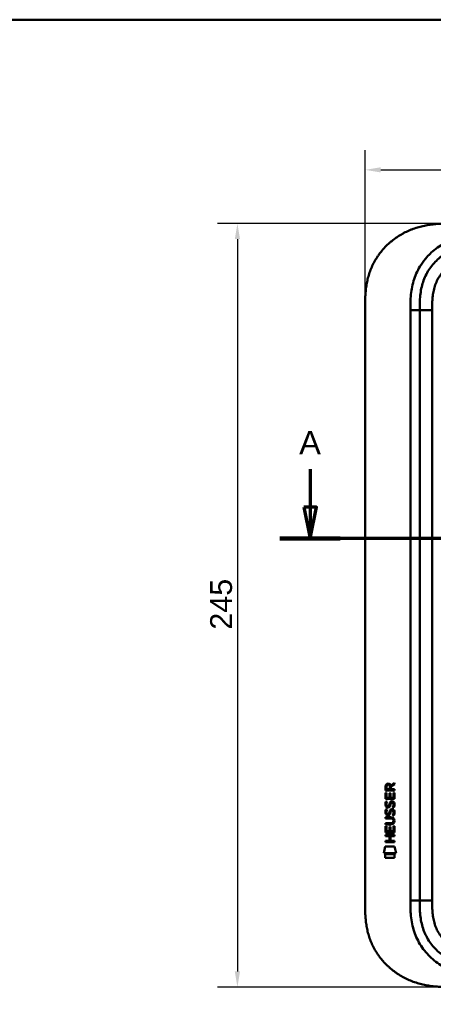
# Model space of a CAD drawing. Header units: millimetres. Extents: x 20 to 833, y 20 to 574.
# Tile 21 of 26: x 439 to 572, y 258 to 574. Entities that reach past the tile are written whole.
import ezdxf

# ---------------------------------------------------------------- set-up
doc = ezdxf.new("R2010")
doc.units = ezdxf.units.MM
doc.header["$LTSCALE"] = 2
for name, color, linetype, lineweight in [('Bemaßungen(DIN)', 7, 'Continuous', 25), ('Schnittansichtslinien(DIN)', 7, 'Continuous', 70), ('Sichtbare Kanten(DIN)', 7, 'Continuous', 50), ('Sichtbare tangentiale Kanten(DIN)', 7, 'Continuous', 50), ('Skizziergeometrie(DIN)', 7, 'Continuous', 50)]:
    doc.layers.add(name, color=color, linetype=linetype, lineweight=lineweight)
doc.styles.add('Aktuell-DINGroßer Text', font='arial.ttf')
doc.styles.add('STANDARD-DIN~0', font='arial.ttf')
doc.dimstyles.new('CAD-LAN', dxfattribs={"dimscale": 2, "dimtxt": 3.5, "dimasz": 2.5, "dimexe": 3.175, "dimexo": 0, "dimgap": 0.8, "dimtad": 1, "dimrnd": 1e-08, "dimtxsty": 'STANDARD-DIN~0', "dimcen": 0.09, "dimdle": 10, "dimclrd": 250, "dimclre": 250, "dimclrt": 250, "dimadec": 0, "dimazin": 2, "dimtfac": 1, "dimtmove": 0, "dimatfit": 3, "dimfxl": 1, "dimtolj": 1, "dimtzin": 0, "dimlwd": 25, "dimlwe": 25, "dimarcsym": 0})

# ---------------------------------------------------------------- blocks, each defined once
blk = doc.blocks.new('Ränder Standardrahmen')
at = {"layer": 'Skizziergeometrie(DIN)', "flags": 128}
blk.add_lwpolyline([(10, 10), (10, 287), (410, 287), (410, 10), (10, 10)], dxfattribs=at)
blk = doc.blocks.new('2DTransSchnitt0')
at = {"layer": 'Schnittansichtslinien(DIN)', "linetype": 'Continuous'}
for p, q in [((266.03, 214.9), (266.03, 208.79)), ((388.05, 214.9), (388.05, 208.79)), ((265.03, 208.79), (266.03, 203.79)), ((267.03, 208.79), (265.03, 208.79)), ((266.03, 208.79), (266.03, 203.79)), ((266.03, 203.79), (267.03, 208.79)), ((387.05, 208.79), (388.05, 203.79)), ((389.05, 208.79), (387.05, 208.79)), ((388.05, 208.79), (388.05, 203.79)), ((388.05, 203.79), (389.05, 208.79)), ((392.87, 203.79), (261.2, 203.79))]:
    blk.add_line(p, q, dxfattribs=at)
at = {"layer": 'Schnittansichtslinien(DIN)', "linetype": 'Continuous', "lineweight": 140}
for p, q in [((270.86, 203.79), (261.2, 203.79)), ((392.87, 203.79), (383.22, 203.79))]:
    blk.add_line(p, q, dxfattribs=at)
at = {"layer": 'Schnittansichtslinien(DIN)', "linetype": 'Continuous', "flags": 128}
for points in [[(265.03, 208.79), (266.03, 203.79), (267.03, 208.79), (265.03, 208.79)], [(387.05, 208.79), (388.05, 203.79), (389.05, 208.79), (387.05, 208.79)]]:
    blk.add_lwpolyline(points, dxfattribs=at)
at = {"layer": 'Schnittansichtslinien(DIN)'}
for points in [[(265.03, 208.79), (266.03, 203.79), (267.03, 208.79), (265.03, 208.79)], [(387.05, 208.79), (388.05, 203.79), (389.05, 208.79), (387.05, 208.79)]]:
    blk.add_solid(points, dxfattribs=at)
at = {"layer": 'Schnittansichtslinien(DIN)', "char_height": 3.73, "attachment_point": 7, "style": 'Aktuell-DINGroßer Text'}
for insert in [(264.28, 217.29), (386.29, 217.29)]:
    blk.add_mtext('A', dxfattribs=dict(at, insert=insert))
blk = doc.blocks.new('*D12')
at = {"layer": 'Bemaßungen(DIN)', "color": 250, "linetype": 'Continuous', "lineweight": 25, "true_color": 0x3f3f3f, "transparency": 16777216}
for p, q in [((549.72, 481.82), (549.72, 532.17)), ((763.72, 481.82), (763.72, 532.17)), ((554.72, 525.82), (758.72, 525.82))]:
    blk.add_line(p, q, dxfattribs=at)
at = {"layer": 'Bemaßungen(DIN)', "color": 250, "linetype": 'Continuous', "true_color": 0x3f3f3f, "transparency": 16777216}
for points in [[(554.72, 526.65), (554.72, 524.98), (549.72, 525.82)], [(758.72, 526.65), (758.72, 524.98), (763.72, 525.82)]]:
    blk.add_solid(points, dxfattribs=at)
at = {"layer": 'Defpoints', "color": 0, "linetype": 'Continuous', "transparency": 16777216}
for p in [(763.72, 525.82), (549.72, 481.82), (763.72, 481.82)]:
    blk.add_point(p, dxfattribs=at)
at = {"layer": 'Bemaßungen(DIN)', "color": 250, "linetype": 'Continuous', "lineweight": 25, "true_color": 0x3f3f3f, "transparency": 16777216, "insert": (648.94, 534.44), "char_height": 7, "attachment_point": 1, "style": 'STANDARD-DIN~0'}
blk.add_mtext('\\A1;214', dxfattribs=at)
blk = doc.blocks.new('*D13')
at = {"layer": 'Bemaßungen(DIN)', "color": 250, "linetype": 'Continuous', "lineweight": 25, "true_color": 0x3f3f3f, "transparency": 16777216}
for p, q in [((576.75, 508.6), (502.4, 508.6)), ((508.75, 503.6), (508.75, 268.6)), ((576.75, 263.6), (502.4, 263.6))]:
    blk.add_line(p, q, dxfattribs=at)
at = {"layer": 'Bemaßungen(DIN)', "color": 250, "linetype": 'Continuous', "true_color": 0x3f3f3f, "transparency": 16777216}
for points in [[(507.92, 503.6), (509.59, 503.6), (508.75, 508.6)], [(507.92, 268.6), (509.59, 268.6), (508.75, 263.6)]]:
    blk.add_solid(points, dxfattribs=at)
at = {"layer": 'Defpoints', "color": 0, "linetype": 'Continuous', "transparency": 16777216}
for p in [(576.75, 508.6), (508.75, 263.6), (576.75, 263.6)]:
    blk.add_point(p, dxfattribs=at)
at = {"layer": 'Bemaßungen(DIN)', "color": 250, "linetype": 'Continuous', "lineweight": 25, "true_color": 0x3f3f3f, "transparency": 16777216, "insert": (500.01, 378.28), "char_height": 7, "attachment_point": 1, "rotation": 90, "style": 'STANDARD-DIN~0'}
blk.add_mtext('\\A1;245', dxfattribs=at)

msp = doc.modelspace()

# ---------------------------------------------------------------- linework, layer by layer
at = {"layer": 'Sichtbare Kanten(DIN)'}
for p, q in [((549.716, 290.385), (549.716, 481.816)), ((567.216, 480.816), (567.216, 291.385)), ((557.915, 328.304), (559.11, 329.094)), ((559.11, 328.66), (557.968, 327.905)), ((559.11, 329.094), (559.11, 328.66)), ((556.248, 323.944), (556.249, 325.948)), ((556.249, 325.948), (556.597, 325.948)), ((556.25, 326.674), (556.252, 327.988)), ((559.108, 326.672), (556.25, 326.674)), ((556.597, 325.948), (556.596, 324.321)), ((556.6, 327.944), (556.6, 327.055)), ((556.6, 327.055), (557.617, 327.055)), ((557.491, 324.32), (557.492, 325.767)), ((557.492, 325.767), (557.84, 325.767)), ((557.617, 327.055), (557.618, 327.943)), ((557.84, 325.767), (557.839, 324.32)), ((557.968, 327.905), (557.967, 327.054)), ((557.967, 327.054), (559.108, 327.053)), ((558.758, 324.319), (558.759, 325.966)), ((558.759, 325.966), (559.108, 325.966)), ((559.108, 325.966), (559.106, 323.942)), ((559.108, 327.053), (559.108, 326.672)), ((559.106, 323.942), (556.248, 323.944)), ((556.419, 323.17), (556.758, 323.07)), ((556.596, 324.321), (557.491, 324.32)), ((557.839, 324.32), (558.758, 324.319)), ((558.348, 322.867), (558.336, 322.867)), ((556.417, 320.624), (556.756, 320.523)), ((556.614, 319.292), (556.621, 319.275)), ((556.616, 321.838), (556.623, 321.821)), ((557.297, 319.194), (557.308, 319.211)), ((557.299, 321.741), (557.31, 321.758)), ((558.346, 320.32), (558.334, 320.32)), ((556.241, 316.159), (557.911, 316.157)), ((556.241, 315.781), (556.241, 316.159)), ((556.242, 317.716), (556.243, 318.093)), ((557.912, 317.715), (556.242, 317.716)), ((556.243, 318.093), (557.889, 318.092)), ((558.792, 316.93), (558.792, 316.94)), ((556.239, 313.206), (556.241, 315.21)), ((559.097, 313.204), (556.239, 313.206)), ((557.887, 315.78), (556.241, 315.781)), ((556.241, 315.21), (556.589, 315.21)), ((556.589, 315.21), (556.588, 313.583)), ((556.588, 313.583), (557.482, 313.582)), ((557.482, 313.582), (557.483, 315.029)), ((557.483, 315.029), (557.832, 315.029)), ((557.832, 315.029), (557.831, 313.582)), ((557.831, 313.582), (558.749, 313.581)), ((558.749, 313.581), (558.751, 315.228)), ((558.751, 315.228), (559.099, 315.228)), ((559.099, 315.228), (559.097, 313.204)), ((556.235, 310.101), (556.235, 310.478)), ((556.235, 310.478), (557.478, 310.477)), ((559.094, 310.099), (556.235, 310.101)), ((556.237, 312.036), (556.237, 312.413)), ((556.237, 312.413), (559.096, 312.411)), ((557.48, 312.035), (556.237, 312.036)), ((557.478, 310.477), (557.48, 312.035)), ((557.836, 312.034), (557.835, 310.477)), ((557.835, 310.477), (559.094, 310.476)), ((559.095, 312.033), (557.836, 312.034)), ((559.094, 310.476), (559.094, 310.099)), ((559.096, 312.411), (559.095, 312.033)), ((555.704, 306.524), (556.163, 308.657)), ((559.619, 306.521), (555.704, 306.524)), ((556.163, 308.657), (559.169, 308.654)), ((559.169, 308.654), (559.619, 306.521)), ((556.163, 306.238), (559.16, 306.236)), ((556.163, 305.096), (556.163, 306.238)), ((559.159, 305.094), (556.163, 305.096)), ((559.16, 306.236), (559.159, 305.094))]:
    msp.add_line(p, q, dxfattribs=at)
for centre, major_axis, ratio, start_param, end_param in [((556.386, 327.09), (1.242, 1.64), 0.5994938, 5.878165, 6.7089725), ((557.779, 327.171), (-0.976, 1.274), 0.5180415, 5.9043613, 6.8771057), ((557.688, 321.18), (0.839, 1.642), 0.4591024, 5.9761877, 6.4975755), ((557.965, 322.649), (1.192, 3.54), 0.2215161, 2.8263053, 2.8854462), ((557.882, 324.949), (1.103, 3.296), 0.2312948, 2.8124619, 2.8734213), ((557.367, 320.095), (0.583, 1.012), 0.541605, 2.7569093, 3.2147406), ((557.361, 322.632), (0.574, 1.004), 0.5438409, 2.7534304, 3.2137241), ((557.239, 319.219), (0.098, 0.139), 0.3641716, 4.4844927, 4.7925708), ((557.241, 321.765), (0.098, 0.139), 0.3641716, 4.4844927, 4.7925708), ((557.687, 318.636), (0.838, 1.64), 0.4594521, 5.9760112, 6.497704), ((554.071, 320.462), (4.808, -4.323), 0.3742014, 5.888113, 6.6064523), ((554.067, 313.418), (4.814, 4.313), 0.3742661, 5.9599282, 6.6783921), ((535.359, 336.767), (23.266, -20.361), 0.1371339, 6.127502, 6.402435)]:
    msp.add_ellipse(centre, major_axis=major_axis, ratio=ratio, start_param=start_param, end_param=end_param, dxfattribs=at)
for points, knots in [([(576.754, 508.601), (576.169, 508.598), (574.99, 508.585), (573.501, 508.521), (572.003, 508.406), (570.8, 508.268), (569.296, 508.026), (568.095, 507.774), (566.606, 507.379), (565.426, 506.998), (563.975, 506.437), (562.838, 505.921), (561.453, 505.193), (560.378, 504.544), (559.086, 503.655), (558.096, 502.882), (556.922, 501.846), (556.037, 500.963), (555.005, 499.799), (554.241, 498.822), (553.369, 497.552), (552.74, 496.501), (552.042, 495.15), (551.554, 494.045), (551.034, 492.64), (550.688, 491.501), (550.339, 490.068), (550.125, 488.915), (549.93, 487.476), (549.826, 486.328), (549.749, 484.902), (549.716, 483.487), (549.715, 482.371), (549.716, 481.816)], [0.00000689, 0.00000689, 0.00000689, 0.00000689, 0.0407043, 0.08140172, 0.10175042, 0.14244784, 0.16279654, 0.20349396, 0.22384266, 0.26454008, 0.28488878, 0.3255862, 0.3459349, 0.38663232, 0.40698102, 0.44767844, 0.46802714, 0.50872456, 0.52907326, 0.56977068, 0.59011938, 0.6308168, 0.6511655, 0.69186291, 0.71221162, 0.75290903, 0.77325774, 0.81395515, 0.83430386, 0.87500127, 0.89534998, 0.93604739, 0.97674481, 0.97674481, 0.97674481, 0.97674481]), ([(589.754, 502.101), (588.948, 502.101), (587.352, 502.099), (585.015, 501.992), (582.75, 501.716), (579.832, 501.078), (576.398, 499.716), (572.814, 497.173), (569.984, 493.831), (568.425, 490.552), (567.677, 487.723), (567.348, 485.506), (567.217, 483.2), (567.216, 481.616), (567.216, 480.816)], [59.6158828, 59.6158828, 59.6158828, 59.6158828, 59.8593849, 60.1028861, 60.3463874, 60.5898887, 61.0768912, 61.5638938, 62.0508963, 62.5378989, 62.7814001, 63.0249014, 63.2684027, 63.5119054, 63.5119054, 63.5119054, 63.5119054]), ([(558.792, 316.94), (558.792, 316.986), (558.79, 317.033), (558.774, 317.169), (558.751, 317.256), (558.677, 317.407), (558.63, 317.468), (558.51, 317.574), (558.439, 317.614), (558.222, 317.697), (558.063, 317.715), (557.912, 317.715)], [0, 0, 0, 0, 0.01400423, 0.01400423, 0.0408947, 0.0408947, 0.06439039, 0.06439039, 0.08887549, 0.08887549, 0.13413559, 0.13413559, 0.13413559, 0.13413559]), ([(567.216, 291.385), (567.216, 290.585), (567.217, 289.001), (567.348, 286.695), (567.677, 284.478), (568.425, 281.649), (569.984, 278.371), (572.814, 275.028), (576.398, 272.485), (579.832, 271.123), (582.75, 270.485), (585.015, 270.209), (587.352, 270.102), (588.948, 270.101), (589.754, 270.101)], [0, 0, 0, 0, 0.2435013, 0.4870027, 0.730504, 0.9740054, 1.4610081, 1.9480107, 2.4350134, 2.9220161, 3.1655175, 3.4090188, 3.6525201, 3.8960223, 3.8960223, 3.8960223, 3.8960223]), ([(549.716, 290.385), (549.715, 289.831), (549.716, 288.714), (549.749, 287.299), (549.826, 285.873), (549.93, 284.725), (550.125, 283.286), (550.339, 282.134), (550.688, 280.7), (551.034, 279.561), (551.554, 278.156), (552.042, 277.051), (552.74, 275.701), (553.369, 274.649), (554.241, 273.379), (555.005, 272.402), (556.037, 271.238), (556.922, 270.355), (558.096, 269.319), (559.086, 268.546), (560.378, 267.657), (561.453, 267.008), (562.838, 266.28), (563.975, 265.764), (565.426, 265.203), (566.606, 264.822), (568.095, 264.427), (569.296, 264.175), (570.8, 263.933), (572.003, 263.795), (573.501, 263.68), (574.99, 263.616), (576.169, 263.603), (576.754, 263.601)], [0.02325842, 0.02325842, 0.02325842, 0.02325842, 0.06395557, 0.10465272, 0.12500129, 0.16569844, 0.18604701, 0.22674416, 0.24709273, 0.28778988, 0.30813845, 0.3488356, 0.36918417, 0.40988132, 0.43022989, 0.47092704, 0.49127561, 0.53197276, 0.55232133, 0.59301848, 0.61336705, 0.6540642, 0.67441277, 0.71510992, 0.73545849, 0.77615564, 0.79650421, 0.83720136, 0.85754993, 0.89824708, 0.91859565, 0.9592928, 0.99998994, 0.99998994, 0.99998994, 0.99998994])]:
    msp.add_open_spline(points, degree=3, knots=knots, dxfattribs=at)
for points in [[(556.252, 327.988), (556.266, 328.429), (556.498, 328.891), (557.111, 328.891)], [(557.618, 327.943), (557.618, 328.216), (557.531, 328.541), (557.116, 328.542)], [(556.296, 321.692), (556.205, 321.932), (556.176, 322.166), (556.218, 322.494)], [(556.218, 322.494), (556.236, 322.633), (556.277, 322.84), (556.348, 323.013)], [(556.348, 323.013), (556.368, 323.063), (556.419, 323.17), (556.419, 323.17)], [(556.603, 322.605), (556.539, 322.353), (556.533, 322.128), (556.591, 321.912)], [(556.758, 323.07), (556.758, 323.07), (556.638, 322.743), (556.603, 322.605)], [(557.31, 321.758), (557.379, 321.867), (557.436, 322.031), (557.491, 322.276)], [(557.491, 322.276), (557.575, 322.644), (557.677, 322.855), (557.818, 323.022)], [(557.818, 323.022), (557.911, 323.133), (558.042, 323.205), (558.221, 323.229)], [(557.879, 322.324), (557.871, 322.294), (557.831, 322.128), (557.83, 322.125)], [(558.065, 322.749), (557.994, 322.66), (557.934, 322.522), (557.879, 322.324)], [(558.336, 322.867), (558.214, 322.867), (558.139, 322.834), (558.065, 322.749)], [(558.221, 323.229), (558.509, 323.267), (558.791, 323.167), (558.985, 322.851)], [(558.754, 321.823), (558.823, 322.156), (558.822, 322.432), (558.716, 322.629)], [(558.985, 322.851), (559.095, 322.67), (559.149, 322.451), (559.149, 322.181)], [(556.294, 319.145), (556.203, 319.386), (556.174, 319.619), (556.216, 319.947)], [(556.216, 319.947), (556.234, 320.086), (556.275, 320.293), (556.346, 320.467)], [(556.853, 318.684), (556.63, 318.717), (556.4, 318.863), (556.294, 319.145)], [(556.855, 321.231), (556.632, 321.264), (556.402, 321.409), (556.296, 321.692)], [(556.346, 320.467), (556.366, 320.516), (556.417, 320.623), (556.417, 320.624)], [(556.601, 320.059), (556.537, 319.806), (556.531, 319.582), (556.589, 319.366)], [(556.756, 320.523), (556.756, 320.523), (556.636, 320.197), (556.601, 320.059)], [(556.826, 319.062), (556.973, 319.002), (557.161, 319.038), (557.266, 319.152)], [(556.828, 321.608), (556.975, 321.548), (557.163, 321.584), (557.268, 321.699)], [(557.01, 321.218), (556.909, 321.219), (556.888, 321.226), (556.855, 321.231)], [(557.638, 321.583), (557.522, 321.373), (557.327, 321.214), (557.01, 321.218)], [(557.308, 319.211), (557.377, 319.321), (557.434, 319.484), (557.489, 319.729)], [(557.489, 319.729), (557.573, 320.097), (557.675, 320.308), (557.816, 320.476)], [(557.828, 319.579), (557.774, 319.339), (557.711, 319.174), (557.636, 319.036)], [(557.83, 322.125), (557.776, 321.886), (557.713, 321.721), (557.638, 321.583)], [(557.816, 320.476), (557.909, 320.586), (558.04, 320.658), (558.219, 320.682)], [(557.877, 319.778), (557.869, 319.747), (557.829, 319.581), (557.828, 319.579)], [(558.063, 320.203), (557.992, 320.114), (557.932, 319.976), (557.877, 319.778)], [(558.334, 320.32), (558.212, 320.321), (558.137, 320.288), (558.063, 320.203)], [(558.219, 320.682), (558.507, 320.721), (558.789, 320.621), (558.983, 320.304)], [(558.538, 318.738), (558.538, 318.738), (558.693, 318.992), (558.752, 319.276)], [(558.54, 321.284), (558.54, 321.284), (558.695, 321.538), (558.754, 321.823)], [(558.909, 321.197), (558.888, 321.202), (558.54, 321.284), (558.54, 321.284)], [(558.752, 319.276), (558.821, 319.609), (558.82, 319.886), (558.714, 320.083)], [(559.131, 319.369), (559.101, 319.038), (558.943, 318.709), (558.906, 318.651)], [(559.133, 321.916), (559.103, 321.585), (558.945, 321.255), (558.909, 321.197)], [(558.983, 320.304), (559.093, 320.124), (559.147, 319.905), (559.147, 319.635)], [(559.147, 319.635), (559.146, 319.55), (559.14, 319.464), (559.131, 319.369)], [(559.149, 322.181), (559.149, 322.097), (559.142, 322.011), (559.133, 321.916)], [(557.008, 318.672), (556.907, 318.673), (556.886, 318.679), (556.853, 318.684)], [(557.636, 319.036), (557.52, 318.826), (557.325, 318.668), (557.008, 318.672)], [(558.906, 318.651), (558.886, 318.656), (558.538, 318.738), (558.538, 318.738)]]:
    msp.add_open_spline(points, degree=3, dxfattribs=at)
at = {"layer": 'Sichtbare tangentiale Kanten(DIN)'}
for p, q in [((564.216, 291.385), (564.216, 480.816)), ((567.216, 480.816), (564.216, 480.816)), ((571.216, 480.816), (567.216, 480.816)), ((571.216, 480.816), (571.216, 291.385)), ((564.216, 291.385), (567.216, 291.385)), ((571.216, 291.385), (567.216, 291.385))]:
    msp.add_line(p, q, dxfattribs=at)
for points, knots in [([(569.528, 497.851), (569.966, 498.339), (571.627, 500.019), (574.96, 502.382), (578.939, 503.956), (582.256, 504.679), (584.778, 504.986), (587.301, 505.1), (588.948, 505.101), (589.754, 505.101)], [61.3761038, 61.3761038, 61.3761038, 61.3761038, 61.5638941, 62.0508967, 62.5378992, 62.7814005, 63.0249017, 63.268403, 63.5119057, 63.5119057, 63.5119057, 63.5119057]), ([(564.216, 480.816), (564.215, 481.616), (564.216, 483.263), (564.357, 485.797), (564.731, 488.32), (565.598, 491.61), (567.152, 494.882), (568.829, 497.072), (569.528, 497.851)], [59.6158822, 59.6158822, 59.6158822, 59.6158822, 59.8593852, 60.1028865, 60.3463878, 60.589889, 61.0768916, 61.3761038, 61.3761038, 61.3761038, 61.3761038]), ([(589.754, 498.101), (589.59, 498.101), (589.427, 498.101), (589.263, 498.1), (588.82, 498.1), (588.378, 498.098), (587.935, 498.092), (587.783, 498.09), (587.631, 498.087), (587.478, 498.083), (587.402, 498.082), (587.326, 498.08), (587.25, 498.078), (587.174, 498.076), (587.098, 498.073), (587.018, 498.071), (586.708, 498.061), (586.414, 498.048), (586.108, 498.03), (586.101, 498.03), (586.093, 498.029), (586.086, 498.029), (585.469, 497.993), (584.881, 497.941), (584.288, 497.865), (584.278, 497.864), (584.269, 497.863), (584.26, 497.862), (583.66, 497.784), (583.068, 497.683), (582.478, 497.552), (582.473, 497.551), (582.467, 497.55), (582.462, 497.548), (581.863, 497.414), (581.266, 497.248), (580.687, 497.05), (580.683, 497.049), (580.68, 497.048), (580.676, 497.047), (580.09, 496.845), (579.509, 496.607), (578.95, 496.334), (578.391, 496.061), (577.846, 495.751), (577.326, 495.407), (576.806, 495.062), (576.308, 494.681), (575.841, 494.27), (575.371, 493.855), (574.926, 493.403), (574.52, 492.927), (574.116, 492.452), (573.743, 491.944), (573.412, 491.416), (573.082, 490.891), (572.789, 490.338), (572.54, 489.773), (572.293, 489.214), (572.083, 488.631), (571.914, 488.043), (571.912, 488.038), (571.911, 488.034), (571.91, 488.03), (571.744, 487.452), (571.615, 486.865), (571.517, 486.271), (571.516, 486.262), (571.514, 486.253), (571.513, 486.244), (571.416, 485.655), (571.35, 485.066), (571.305, 484.449), (571.304, 484.442), (571.304, 484.434), (571.303, 484.427), (571.281, 484.122), (571.265, 483.828), (571.253, 483.527), (571.24, 483.217), (571.232, 482.908), (571.226, 482.6), (571.215, 482.004), (571.215, 481.409), (571.216, 480.816)], [0, 0, 0, 0, 0.0490861, 0.0490861, 0.0490861, 0.1818558, 0.1818558, 0.1818558, 0.2275663, 0.2275663, 0.2275663, 0.2504221, 0.2504221, 0.2504221, 0.2732779, 0.2732779, 0.2732779, 0.3625385, 0.3625385, 0.3625385, 0.364701, 0.364701, 0.364701, 0.5447622, 0.5447622, 0.5447622, 0.5475767, 0.5475767, 0.5475767, 0.7297298, 0.7297298, 0.7297298, 0.7313799, 0.7313799, 0.7313799, 0.9165087, 0.9165087, 0.9165087, 0.9175934, 0.9175934, 0.9175934, 1.1050048, 1.1050048, 1.1050048, 1.2924795, 1.2924795, 1.2924795, 1.479975, 1.479975, 1.479975, 1.6686942, 1.6686942, 1.6686942, 1.8566744, 1.8566744, 1.8566744, 2.0435423, 2.0435423, 2.0435423, 2.2286346, 2.2286346, 2.2286346, 2.2299611, 2.2299611, 2.2299611, 2.4117644, 2.4117644, 2.4117644, 2.4144823, 2.4144823, 2.4144823, 2.594841, 2.594841, 2.594841, 2.5970368, 2.5970368, 2.5970368, 2.6862842, 2.6862842, 2.6862842, 2.7781364, 2.7781364, 2.7781364, 2.9561211, 2.9561211, 2.9561211, 2.9561211]), ([(589.754, 267.101), (588.948, 267.101), (587.301, 267.101), (584.778, 267.215), (582.256, 267.522), (578.939, 268.245), (574.96, 269.819), (570.769, 272.79), (567.436, 276.723), (565.598, 280.592), (564.731, 283.881), (564.357, 286.404), (564.216, 288.938), (564.215, 290.585), (564.216, 291.385)], [0, 0, 0, 0, 0.2435028, 0.4870041, 0.7305055, 0.9740068, 1.4610095, 1.9480122, 2.4350149, 2.9220176, 3.1655189, 3.4090202, 3.6525216, 3.8960229, 3.8960229, 3.8960229, 3.8960229]), ([(571.216, 291.385), (571.216, 291.15), (571.216, 290.914), (571.216, 290.679), (571.216, 290.535), (571.217, 290.391), (571.218, 290.248), (571.219, 290.176), (571.219, 290.104), (571.22, 290.032), (571.221, 289.888), (571.224, 289.745), (571.226, 289.601), (571.227, 289.525), (571.229, 289.449), (571.231, 289.372), (571.232, 289.296), (571.234, 289.22), (571.236, 289.144), (571.241, 288.992), (571.246, 288.839), (571.252, 288.681), (571.265, 288.373), (571.281, 288.079), (571.303, 287.774), (571.304, 287.767), (571.304, 287.759), (571.305, 287.752), (571.35, 287.135), (571.416, 286.546), (571.513, 285.957), (571.514, 285.948), (571.516, 285.939), (571.517, 285.93), (571.615, 285.336), (571.744, 284.749), (571.91, 284.171), (571.911, 284.167), (571.912, 284.163), (571.914, 284.159), (572.083, 283.57), (572.293, 282.987), (572.54, 282.428), (572.789, 281.864), (573.082, 281.31), (573.411, 280.785), (573.743, 280.257), (574.116, 279.749), (574.52, 279.274), (574.925, 278.799), (575.369, 278.348), (575.839, 277.934), (576.307, 277.521), (576.805, 277.14), (577.326, 276.795), (577.846, 276.45), (578.391, 276.14), (578.95, 275.867), (579.509, 275.594), (580.09, 275.356), (580.676, 275.155), (580.68, 275.154), (580.683, 275.152), (580.686, 275.151), (581.266, 274.953), (581.862, 274.787), (582.462, 274.653), (582.467, 274.652), (582.472, 274.65), (582.478, 274.649), (583.067, 274.518), (583.659, 274.417), (584.26, 274.339), (584.269, 274.338), (584.278, 274.337), (584.287, 274.336), (584.88, 274.26), (585.468, 274.208), (586.086, 274.172), (586.093, 274.172), (586.1, 274.171), (586.108, 274.171), (586.413, 274.153), (586.708, 274.141), (587.009, 274.131), (587.319, 274.121), (587.627, 274.114), (587.935, 274.109), (588.543, 274.1), (589.149, 274.1), (589.754, 274.101)], [0, 0, 0, 0, 0.0706021, 0.0706021, 0.0706021, 0.1137345, 0.1137345, 0.1137345, 0.1353008, 0.1353008, 0.1353008, 0.1784332, 0.1784332, 0.1784332, 0.2012935, 0.2012935, 0.2012935, 0.2241537, 0.2241537, 0.2241537, 0.2698741, 0.2698741, 0.2698741, 0.3591194, 0.3591194, 0.3591194, 0.3613149, 0.3613149, 0.3613149, 0.5416681, 0.5416681, 0.5416681, 0.544386, 0.544386, 0.544386, 0.7261845, 0.7261845, 0.7261845, 0.7275109, 0.7275109, 0.7275109, 0.9125996, 0.9125996, 0.9125996, 1.0994646, 1.0994646, 1.0994646, 1.2874424, 1.2874424, 1.2874424, 1.4758528, 1.4758528, 1.4758528, 1.6636517, 1.6636517, 1.6636517, 1.8511233, 1.8511233, 1.8511233, 2.0385317, 2.0385317, 2.0385317, 2.0396163, 2.0396163, 2.0396163, 2.2247423, 2.2247423, 2.2247423, 2.2263922, 2.2263922, 2.2263922, 2.408543, 2.408543, 2.408543, 2.4113526, 2.4113526, 2.4113526, 2.5914161, 2.5914161, 2.5914161, 2.5935787, 2.5935787, 2.5935787, 2.6828378, 2.6828378, 2.6828378, 2.7746209, 2.7746209, 2.7746209, 2.9561272, 2.9561272, 2.9561272, 2.9561272])]:
    msp.add_open_spline(points, degree=3, knots=knots, dxfattribs=at)

# ---------------------------------------------------------------- block references
at = {"xscale": 2, "yscale": 2, "zscale": 2}
msp.add_blockref('Ränder Standardrahmen', (0, 0), dxfattribs=at)
at = {"layer": 'Schnittansichtslinien(DIN)', "xscale": 2, "yscale": 2, "zscale": 2}
msp.add_blockref('2DTransSchnitt0', (0, 0), dxfattribs=at)

# ---------------------------------------------------------------- dimensions: what is measured, and where the dimension line sits
at = {"layer": 'Bemaßungen(DIN)', "color": 250, "linetype": 'Continuous', "lineweight": 25, "true_color": 0x3f3f3f}
for base, p1, p2, angle, picture, middle in [((763.716, 525.816), (549.716, 481.816), (763.716, 481.816), 180, '*D12', (656.716, 525.816)), ((508.754, 263.601), (576.754, 508.601), (576.754, 263.601), 90, '*D13', (508.754, 386.101))]:
    dim = msp.add_linear_dim(base=base, p1=p1, p2=p2, angle=angle, dimstyle='CAD-LAN', override={"dimgap": 0.8, "dimdec": 2, "dimtol": 0, "dimlim": 0, "dimtp": 0, "dimtm": 0, "dimtdec": 2, "dimtofl": 0, "dimatfit": 1}, dxfattribs=at)
    dim.commit()
    dim.dimension.update_dxf_attribs({"geometry": picture, "text_midpoint": middle, "dimtype": 160})

doc.saveas('drawing.dxf')
